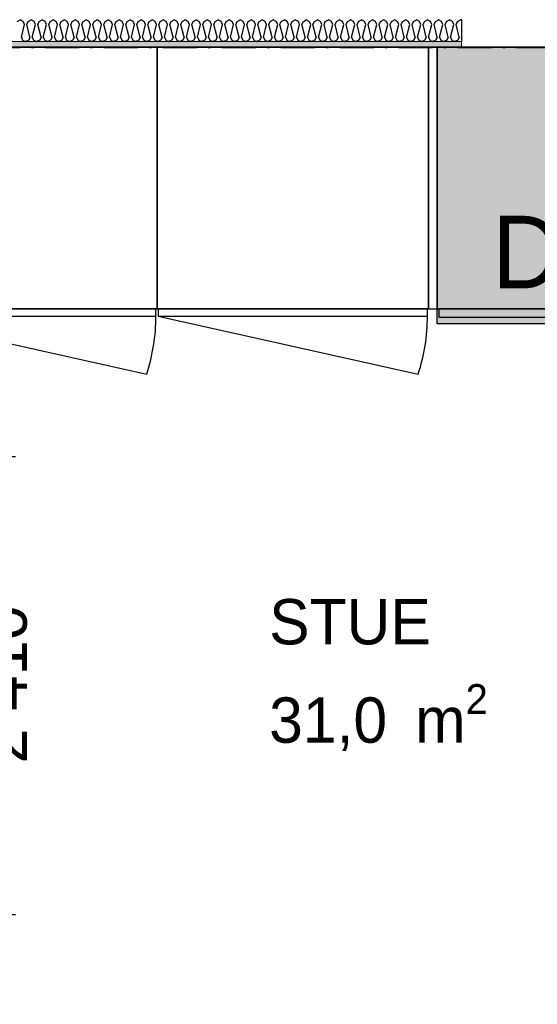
# Model space of a CAD drawing. Header units: millimetres. Extents: x -150 to 340931, y -1115 to 365939.
# Tile 166 of 253: x 298525 to 299667, y 354270 to 356442. Entities that reach past the tile are written whole.
import ezdxf
from ezdxf.enums import TextEntityAlignment as Align

# ---------------------------------------------------------------- set-up
doc = ezdxf.new("R2010")
doc.units = ezdxf.units.MM
doc.header["$LTSCALE"] = 0.5
doc.header["$MEASUREMENT"] = 0
doc.linetypes.add('Over snittplan', pattern=[260, 150, -50, 10, -50])
doc.linetypes.add('PLINE', pattern=[0])
for name, color, linetype in [('232- Ikke-bærende yttervegger (Skravur)(Nye konstruksjoner)', 7, 'Continuous'), ('232- Ikke-bærende yttervegger(Nye konstruksjoner)', 7, 'Continuous'), ('244- Vinduer_ dører_ foldevegger(Nye konstruksjoner)', 7, 'Continuous'), ('273- Kjøkkeninnredning (Skravur)(Nye konstruksjoner)', 7, 'Continuous'), ('273- Kjøkkeninnredning(Nye konstruksjoner)', 7, 'Continuous'), ('842-M___1_50 Målsetting bygning(Nye konstruksjoner)', 7, 'Continuous'), ('862- M___Nettoareal(Nye konstruksjoner)', 7, 'Continuous'), ('862- M___Nettoareal(Polylinje)(Nye konstruksjoner)', 7, 'Continuous'), ('862- M___Nettoareal(Tekst)(Nye konstruksjoner)', 7, 'Continuous')]:
    doc.layers.add(name, color=color, linetype=linetype)
doc.layers.add('234- Vinduer_ dører_ porter(Nye konstruksjoner)', color=7, linetype='Continuous', lineweight=0)
doc.layers.add('236- Innvendig kledning og overflate(Nye konstruksjoner)', color=7, linetype='Continuous', lineweight=0)
doc.styles.add('GENERATED_STYLE_1', font='txt')
doc.styles.add('GENERATED_STYLE_2', font='txt')
doc.styles.add('GENERATED_STYLE_3', font='arial.ttf')
doc.dimstyles.new('GENERATED_STYLE__1', dxfattribs={"dimtxt": 100, "dimasz": 95, "dimexe": 0.18, "dimexo": 0.0625, "dimgap": 0, "dimtad": 1, "dimtih": 1, "dimtoh": 1, "dimdec": 0, "dimzin": 0, "dimdsep": 46, "dimtxsty": 'GENERATED_STYLE_3', "dimblk": 'ARROWHEAD_6', "dimblk1": 'ARROWHEAD_6', "dimblk2": 'ARROWHEAD_6', "dimcen": 0.09, "dimse1": 1, "dimse2": 1, "dimclrd": 256, "dimclre": 256, "dimclrt": 256, "dimadec": 1, "dimazin": 0, "dimtfac": 1, "dimtdec": 4, "dimtmove": 0, "dimatfit": 3, "dimfxl": 1, "dimtolj": 1, "dimtzin": 0, "dimarcsym": 0})
doc.dimstyles.new('GENERATED_STYLE__2', dxfattribs={"dimtxt": 100, "dimasz": 95, "dimexe": 0.18, "dimexo": 0.0625, "dimgap": 0, "dimtad": 1, "dimdec": 0, "dimzin": 0, "dimdsep": 46, "dimtxsty": 'GENERATED_STYLE_3', "dimblk": 'ARROWHEAD_6', "dimblk1": 'ARROWHEAD_6', "dimblk2": 'ARROWHEAD_6', "dimcen": 0.09, "dimse1": 1, "dimse2": 1, "dimclrd": 256, "dimclre": 256, "dimclrt": 256, "dimadec": 1, "dimazin": 0, "dimtfac": 1, "dimtdec": 4, "dimtmove": 0, "dimatfit": 3, "dimfxl": 1, "dimtolj": 1, "dimtzin": 0, "dimarcsym": 0})

# ---------------------------------------------------------------- blocks, each defined once
blk = doc.blocks.new('LEILIGHET 6__3', base_point=(300468.6, 348580.7))
at = {"layer": '862- M___Nettoareal(Polylinje)(Nye konstruksjoner)', "linetype": 'PLINE', "flags": 128}
blk.add_lwpolyline([(302741, 356380.7), (294611, 356380.7), (294611, 348080.7), (297926, 348080.7), (297926, 349780.7), (302741, 349780.7)], close=True, dxfattribs=at)
at = {"layer": '862- M___Nettoareal(Tekst)(Nye konstruksjoner)', "style": 'GENERATED_STYLE_1'}
for tag, p in [('DUMMY_861', (296702.3, 358220.7)), ('ROOM_NAME', (295965.1, 358170.8)), ('DUMMY_862', (295965.1, 358032.4))]:
    blk.add_attdef(tag, text='', height=100, dxfattribs=at).set_placement(p, align=Align.TOP_LEFT)
blk = doc.blocks.new('STUE__7', base_point=(299299.5, 355025.2))
at = {"layer": '862- M___Nettoareal(Polylinje)(Nye konstruksjoner)', "linetype": 'PLINE', "flags": 128}
blk.add_lwpolyline([(298050, 349780.7), (302741, 349780.7), (302741, 356380.7), (298050, 356380.7), (298050, 355490.7), (298050, 354480.7)], close=True, dxfattribs=at)
at = {"layer": '862- M___Nettoareal(Tekst)(Nye konstruksjoner)', "insert": (299075.4, 354975.9), "char_height": 100, "attachment_point": 1, "style": 'GENERATED_STYLE_1'}
blk.add_mtext('\\A1;{\\pql;\\pt0,2300;\\fAvenir Light|b0|i0|c0|p0;\\W1.000000;31,0\\fAvenir Light|b0|i0|c0|p0;\\W1.000000;\\A1{\\H.66x;\\S^  ;}\\fAvenir Light|b0|i0|c0|p0;\\W1.000000; m\\fAvenir Light|b0|i0|c0|p0;\\W1.000000;\\A1{\\H.66x;\\S2^  ;}}', dxfattribs=at)
at = {"layer": '862- M___Nettoareal(Tekst)(Nye konstruksjoner)', "style": 'GENERATED_STYLE_1'}
for tag, p in [('DUMMY_861', (299523.6, 355213.4)), ('ROOM_NAME', (299075.4, 355163.6)), ('DUMMY_862', (299075.4, 355025.2))]:
    blk.add_attdef(tag, text='', height=100, dxfattribs=at).set_placement(p, align=Align.TOP_LEFT)
blk = doc.blocks.new('7.01.11 Dishwasher[1]', base_point=(299446, 355803.7))
at = {"layer": '273- Kjøkkeninnredning(Nye konstruksjoner)', "linetype": 'PLINE', "flags": 128}
for points in [[(299446, 355803.7), (300045, 355803.7), (300045, 356380.7), (299446, 356380.7)], [(299450, 355803.7), (299450, 355785.7), (300041.1, 355785.7), (300041.1, 355803.7)]]:
    blk.add_lwpolyline(points, close=True, dxfattribs=at)
at = {"layer": '273- Kjøkkeninnredning(Nye konstruksjoner)', "linetype": 'PLINE', "style": 'GENERATED_STYLE_2'}
blk.add_attdef('txt', text='', height=160, dxfattribs=at).set_placement((299745.5, 355929.2), align=Align.MIDDLE_CENTER)
blk = doc.blocks.new('*X86')
at = {"layer": '232- Ikke-bærende yttervegger (Skravur)(Nye konstruksjoner)', "linetype": 'PLINE'}
for p, q in [((298519.5, 356437.9), (298526.1, 356441.6)), ((298532.7, 356437.9), (298526.1, 356441.6)), ((298528.7, 356403.3), (298535.7, 356431.4)), ((298535.7, 356431.4), (298532.7, 356437.9)), ((298540.8, 356431.4), (298543.8, 356437.9)), ((298547.8, 356403.3), (298540.8, 356431.4)), ((298543.8, 356437.9), (298550.4, 356441.6)), ((298557, 356437.9), (298550.4, 356441.6)), ((298552.9, 356403.3), (298560, 356431.4)), ((298560, 356431.4), (298557, 356437.9)), ((298565.1, 356431.4), (298568, 356437.9)), ((298572.1, 356403.3), (298565.1, 356431.4)), ((298568, 356437.9), (298574.7, 356441.6)), ((298581.3, 356437.9), (298574.7, 356441.6)), ((298577.2, 356403.3), (298584.3, 356431.4)), ((298584.3, 356431.4), (298581.3, 356437.9)), ((298589.4, 356431.4), (298592.3, 356437.9)), ((298596.4, 356403.3), (298589.4, 356431.4)), ((298592.3, 356437.9), (298598.9, 356441.6)), ((298605.6, 356437.9), (298598.9, 356441.6)), ((298601.5, 356403.3), (298608.5, 356431.4)), ((298608.5, 356431.4), (298605.6, 356437.9)), ((298613.6, 356431.4), (298616.6, 356437.9)), ((298620.7, 356403.3), (298613.6, 356431.4)), ((298616.6, 356437.9), (298623.2, 356441.6)), ((298629.9, 356437.9), (298623.2, 356441.6)), ((298625.8, 356403.3), (298632.8, 356431.4)), ((298632.8, 356431.4), (298629.9, 356437.9)), ((298637.9, 356431.4), (298640.9, 356437.9)), ((298645, 356403.3), (298637.9, 356431.4)), ((298640.9, 356437.9), (298647.5, 356441.6)), ((298654.1, 356437.9), (298647.5, 356441.6)), ((298650.1, 356403.3), (298657.1, 356431.4)), ((298657.1, 356431.4), (298654.1, 356437.9)), ((298662.2, 356431.4), (298665.2, 356437.9)), ((298669.2, 356403.3), (298662.2, 356431.4)), ((298665.2, 356437.9), (298671.8, 356441.6)), ((298678.4, 356437.9), (298671.8, 356441.6)), ((298674.3, 356403.3), (298681.4, 356431.4)), ((298681.4, 356431.4), (298678.4, 356437.9)), ((298686.5, 356431.4), (298689.4, 356437.9)), ((298693.5, 356403.3), (298686.5, 356431.4)), ((298689.4, 356437.9), (298696.1, 356441.6)), ((298702.7, 356437.9), (298696.1, 356441.6)), ((298698.6, 356403.3), (298705.7, 356431.4)), ((298705.7, 356431.4), (298702.7, 356437.9)), ((298710.8, 356431.4), (298713.7, 356437.9)), ((298717.8, 356403.3), (298710.8, 356431.4)), ((298713.7, 356437.9), (298720.4, 356441.6)), ((298727, 356437.9), (298720.4, 356441.6)), ((298722.9, 356403.3), (298729.9, 356431.4)), ((298729.9, 356431.4), (298727, 356437.9)), ((298735, 356431.4), (298738, 356437.9)), ((298742.1, 356403.3), (298735, 356431.4)), ((298738, 356437.9), (298744.6, 356441.6)), ((298751.3, 356437.9), (298744.6, 356441.6)), ((298747.2, 356403.3), (298754.2, 356431.4)), ((298754.2, 356431.4), (298751.3, 356437.9)), ((298759.3, 356431.4), (298762.3, 356437.9)), ((298766.4, 356403.3), (298759.3, 356431.4)), ((298762.3, 356437.9), (298768.9, 356441.6)), ((298775.5, 356437.9), (298768.9, 356441.6)), ((298771.5, 356403.3), (298778.5, 356431.4)), ((298778.5, 356431.4), (298775.5, 356437.9)), ((298783.6, 356431.4), (298786.6, 356437.9)), ((298790.6, 356403.3), (298783.6, 356431.4)), ((298786.6, 356437.9), (298793.2, 356441.6)), ((298799.8, 356437.9), (298793.2, 356441.6)), ((298795.7, 356403.3), (298802.8, 356431.4)), ((298802.8, 356431.4), (298799.8, 356437.9)), ((298807.9, 356431.4), (298810.8, 356437.9)), ((298814.9, 356403.3), (298807.9, 356431.4)), ((298810.8, 356437.9), (298817.5, 356441.6)), ((298824.1, 356437.9), (298817.5, 356441.6)), ((298820, 356403.3), (298827.1, 356431.4)), ((298827.1, 356431.4), (298824.1, 356437.9)), ((298832.2, 356431.4), (298835.1, 356437.9)), ((298839.2, 356403.3), (298832.2, 356431.4)), ((298835.1, 356437.9), (298841.8, 356441.6)), ((298848.4, 356437.9), (298841.8, 356441.6)), ((298844.3, 356403.3), (298851.4, 356431.4)), ((298851.4, 356431.4), (298848.4, 356437.9)), ((298856.5, 356431.4), (298859.4, 356437.9)), ((298863.5, 356403.3), (298856.5, 356431.4)), ((298859.4, 356437.9), (298866, 356441.6)), ((298872.7, 356437.9), (298866, 356441.6)), ((298868.6, 356403.3), (298875.6, 356431.4)), ((298875.6, 356431.4), (298872.7, 356437.9)), ((298880.7, 356431.4), (298883.7, 356437.9)), ((298887.8, 356403.3), (298880.7, 356431.4)), ((298883.7, 356437.9), (298890.3, 356441.6)), ((298897, 356437.9), (298890.3, 356441.6)), ((298892.9, 356403.3), (298899.9, 356431.4)), ((298899.9, 356431.4), (298897, 356437.9)), ((298905, 356431.4), (298908, 356437.9)), ((298912.1, 356403.3), (298905, 356431.4)), ((298908, 356437.9), (298914.6, 356441.6)), ((298921.2, 356437.9), (298914.6, 356441.6)), ((298917.2, 356403.3), (298924.2, 356431.4)), ((298924.2, 356431.4), (298921.2, 356437.9)), ((298929.3, 356431.4), (298932.3, 356437.9)), ((298936.3, 356403.3), (298929.3, 356431.4)), ((298932.3, 356437.9), (298938.9, 356441.6)), ((298945.5, 356437.9), (298938.9, 356441.6)), ((298941.4, 356403.3), (298948.5, 356431.4)), ((298948.5, 356431.4), (298945.5, 356437.9)), ((298953.6, 356431.4), (298956.5, 356437.9)), ((298960.6, 356403.3), (298953.6, 356431.4)), ((298956.5, 356437.9), (298963.2, 356441.6)), ((298969.8, 356437.9), (298963.2, 356441.6)), ((298965.7, 356403.3), (298972.8, 356431.4)), ((298972.8, 356431.4), (298969.8, 356437.9)), ((298977.9, 356431.4), (298980.8, 356437.9)), ((298984.9, 356403.3), (298977.9, 356431.4)), ((298980.8, 356437.9), (298987.4, 356441.6)), ((298994.1, 356437.9), (298987.4, 356441.6)), ((298990, 356403.3), (298997, 356431.4)), ((298997, 356431.4), (298994.1, 356437.9)), ((299002.1, 356431.4), (299005.1, 356437.9)), ((299009.2, 356403.3), (299002.1, 356431.4)), ((299005.1, 356437.9), (299011.7, 356441.6)), ((299018.4, 356437.9), (299011.7, 356441.6)), ((299014.3, 356403.3), (299021.3, 356431.4)), ((299021.3, 356431.4), (299018.4, 356437.9)), ((299026.4, 356431.4), (299029.4, 356437.9)), ((299033.5, 356403.3), (299026.4, 356431.4)), ((299029.4, 356437.9), (299036, 356441.6)), ((299042.6, 356437.9), (299036, 356441.6)), ((299038.6, 356403.3), (299045.6, 356431.4)), ((299045.6, 356431.4), (299042.6, 356437.9)), ((299050.7, 356431.4), (299053.7, 356437.9)), ((299057.7, 356403.3), (299050.7, 356431.4)), ((299053.7, 356437.9), (299060.3, 356441.6)), ((299066.9, 356437.9), (299060.3, 356441.6)), ((299062.8, 356403.3), (299069.9, 356431.4)), ((299069.9, 356431.4), (299066.9, 356437.9)), ((299075, 356431.4), (299077.9, 356437.9)), ((299082, 356403.3), (299075, 356431.4)), ((299077.9, 356437.9), (299084.6, 356441.6)), ((299091.2, 356437.9), (299084.6, 356441.6)), ((299087.1, 356403.3), (299094.2, 356431.4)), ((299094.2, 356431.4), (299091.2, 356437.9)), ((299099.3, 356431.4), (299102.2, 356437.9)), ((299106.3, 356403.3), (299099.3, 356431.4)), ((299102.2, 356437.9), (299108.9, 356441.6)), ((299115.5, 356437.9), (299108.9, 356441.6)), ((299111.4, 356403.3), (299118.4, 356431.4)), ((299118.4, 356431.4), (299115.5, 356437.9)), ((299123.5, 356431.4), (299126.5, 356437.9)), ((299130.6, 356403.3), (299123.5, 356431.4)), ((299126.5, 356437.9), (299133.1, 356441.6)), ((299139.8, 356437.9), (299133.1, 356441.6)), ((299135.7, 356403.3), (299142.7, 356431.4)), ((299142.7, 356431.4), (299139.8, 356437.9)), ((299147.8, 356431.4), (299150.8, 356437.9)), ((299154.9, 356403.3), (299147.8, 356431.4)), ((299150.8, 356437.9), (299157.4, 356441.6)), ((299164, 356437.9), (299157.4, 356441.6)), ((299160, 356403.3), (299167, 356431.4)), ((299167, 356431.4), (299164, 356437.9)), ((299172.1, 356431.4), (299175.1, 356437.9)), ((299179.1, 356403.3), (299172.1, 356431.4)), ((299175.1, 356437.9), (299181.7, 356441.6)), ((299188.3, 356437.9), (299181.7, 356441.6)), ((299184.2, 356403.3), (299191.3, 356431.4)), ((299191.3, 356431.4), (299188.3, 356437.9)), ((299196.4, 356431.4), (299199.3, 356437.9)), ((299203.4, 356403.3), (299196.4, 356431.4)), ((299199.3, 356437.9), (299206, 356441.6)), ((299212.6, 356437.9), (299206, 356441.6)), ((299208.5, 356403.3), (299215.6, 356431.4)), ((299215.6, 356431.4), (299212.6, 356437.9)), ((299220.7, 356431.4), (299223.6, 356437.9)), ((299227.7, 356403.3), (299220.7, 356431.4)), ((299223.6, 356437.9), (299230.3, 356441.6)), ((299236.9, 356437.9), (299230.3, 356441.6)), ((299232.8, 356403.3), (299239.9, 356431.4)), ((299239.9, 356431.4), (299236.9, 356437.9)), ((299245, 356431.4), (299247.9, 356437.9)), ((299252, 356403.3), (299245, 356431.4)), ((299247.9, 356437.9), (299254.5, 356441.6)), ((299261.2, 356437.9), (299254.5, 356441.6)), ((299257.1, 356403.3), (299264.1, 356431.4)), ((299264.1, 356431.4), (299261.2, 356437.9)), ((299269.2, 356431.4), (299272.2, 356437.9)), ((299276.3, 356403.3), (299269.2, 356431.4)), ((299272.2, 356437.9), (299278.8, 356441.6)), ((299285.5, 356437.9), (299278.8, 356441.6)), ((299281.4, 356403.3), (299288.4, 356431.4)), ((299288.4, 356431.4), (299285.5, 356437.9)), ((299293.5, 356431.4), (299296.5, 356437.9)), ((299300.6, 356403.3), (299293.5, 356431.4)), ((299296.5, 356437.9), (299303.1, 356441.6)), ((299309.7, 356437.9), (299303.1, 356441.6)), ((299305.7, 356403.3), (299312.7, 356431.4)), ((299312.7, 356431.4), (299309.7, 356437.9)), ((299317.8, 356431.4), (299320.8, 356437.9)), ((299324.8, 356403.3), (299317.8, 356431.4)), ((299320.8, 356437.9), (299327.4, 356441.6)), ((299334, 356437.9), (299327.4, 356441.6)), ((299329.9, 356403.3), (299337, 356431.4)), ((299337, 356431.4), (299334, 356437.9)), ((299342.1, 356431.4), (299345, 356437.9)), ((299349.1, 356403.3), (299342.1, 356431.4)), ((299345, 356437.9), (299351.7, 356441.6)), ((299358.3, 356437.9), (299351.7, 356441.6)), ((299354.2, 356403.3), (299361.3, 356431.4)), ((299361.3, 356431.4), (299358.3, 356437.9)), ((299366.4, 356431.4), (299369.3, 356437.9)), ((299373.4, 356403.3), (299366.4, 356431.4)), ((299369.3, 356437.9), (299375.9, 356441.6)), ((299382.6, 356437.9), (299375.9, 356441.6)), ((299378.5, 356403.3), (299385.5, 356431.4)), ((299385.5, 356431.4), (299382.6, 356437.9)), ((299390.6, 356431.4), (299393.6, 356437.9)), ((299397.7, 356403.3), (299390.6, 356431.4)), ((299393.6, 356437.9), (299400.2, 356441.6)), ((299406.9, 356437.9), (299400.2, 356441.6)), ((299402.8, 356403.3), (299409.8, 356431.4)), ((299409.8, 356431.4), (299406.9, 356437.9)), ((299414.9, 356431.4), (299417.9, 356437.9)), ((299422, 356403.3), (299414.9, 356431.4)), ((299417.9, 356437.9), (299424.5, 356441.6)), ((299431.1, 356437.9), (299424.5, 356441.6)), ((299427.1, 356403.3), (299434.1, 356431.4)), ((299434.1, 356431.4), (299431.1, 356437.9)), ((299439.2, 356431.4), (299442.2, 356437.9)), ((299446.2, 356403.3), (299439.2, 356431.4)), ((299442.2, 356437.9), (299448.8, 356441.6)), ((299455.4, 356437.9), (299448.8, 356441.6)), ((299451.3, 356403.3), (299458.4, 356431.4)), ((299458.4, 356431.4), (299455.4, 356437.9)), ((299463.5, 356431.4), (299466.4, 356437.9)), ((299470.5, 356403.3), (299463.5, 356431.4)), ((299466.4, 356437.9), (299473.1, 356441.6)), ((299479.7, 356437.9), (299473.1, 356441.6)), ((299475.6, 356403.3), (299482.7, 356431.4)), ((299482.7, 356431.4), (299479.7, 356437.9)), ((299487.8, 356431.4), (299490.7, 356437.9)), ((299494.8, 356403.3), (299487.8, 356431.4)), ((299490.7, 356437.9), (299497.4, 356441.6)), ((299500, 356440.2), (299497.4, 356441.6)), ((298528.7, 356403.3), (298531.6, 356396.8)), ((298531.6, 356396.8), (298538.2, 356393.6)), ((298544.9, 356396.8), (298538.2, 356393.6)), ((298547.8, 356403.3), (298544.9, 356396.8)), ((298552.9, 356403.3), (298555.9, 356396.8)), ((298555.9, 356396.8), (298562.5, 356393.6)), ((298569.2, 356396.8), (298562.5, 356393.6)), ((298572.1, 356403.3), (298569.2, 356396.8)), ((298577.2, 356403.3), (298580.2, 356396.8)), ((298580.2, 356396.8), (298586.8, 356393.6)), ((298593.4, 356396.8), (298586.8, 356393.6)), ((298596.4, 356403.3), (298593.4, 356396.8)), ((298601.5, 356403.3), (298604.5, 356396.8)), ((298604.5, 356396.8), (298611.1, 356393.6)), ((298617.7, 356396.8), (298611.1, 356393.6)), ((298620.7, 356403.3), (298617.7, 356396.8)), ((298625.8, 356403.3), (298628.7, 356396.8)), ((298628.7, 356396.8), (298635.4, 356393.6)), ((298642, 356396.8), (298635.4, 356393.6)), ((298645, 356403.3), (298642, 356396.8)), ((298650.1, 356403.3), (298653, 356396.8)), ((298653, 356396.8), (298659.7, 356393.6)), ((298666.3, 356396.8), (298659.7, 356393.6)), ((298669.2, 356403.3), (298666.3, 356396.8)), ((298674.3, 356403.3), (298677.3, 356396.8)), ((298677.3, 356396.8), (298683.9, 356393.6)), ((298690.6, 356396.8), (298683.9, 356393.6)), ((298693.5, 356403.3), (298690.6, 356396.8)), ((298698.6, 356403.3), (298701.6, 356396.8)), ((298701.6, 356396.8), (298708.2, 356393.6)), ((298714.8, 356396.8), (298708.2, 356393.6)), ((298717.8, 356403.3), (298714.8, 356396.8)), ((298722.9, 356403.3), (298725.9, 356396.8)), ((298725.9, 356396.8), (298732.5, 356393.6)), ((298739.1, 356396.8), (298732.5, 356393.6)), ((298742.1, 356403.3), (298739.1, 356396.8)), ((298747.2, 356403.3), (298750.1, 356396.8)), ((298750.1, 356396.8), (298756.8, 356393.6)), ((298763.4, 356396.8), (298756.8, 356393.6)), ((298766.4, 356403.3), (298763.4, 356396.8)), ((298771.5, 356403.3), (298774.4, 356396.8)), ((298774.4, 356396.8), (298781.1, 356393.6)), ((298787.7, 356396.8), (298781.1, 356393.6)), ((298790.6, 356403.3), (298787.7, 356396.8)), ((298795.7, 356403.3), (298798.7, 356396.8)), ((298798.7, 356396.8), (298805.3, 356393.6)), ((298812, 356396.8), (298805.3, 356393.6)), ((298814.9, 356403.3), (298812, 356396.8)), ((298820, 356403.3), (298823, 356396.8)), ((298823, 356396.8), (298829.6, 356393.6)), ((298836.3, 356396.8), (298829.6, 356393.6)), ((298839.2, 356403.3), (298836.3, 356396.8)), ((298844.3, 356403.3), (298847.3, 356396.8)), ((298847.3, 356396.8), (298853.9, 356393.6)), ((298860.5, 356396.8), (298853.9, 356393.6)), ((298863.5, 356403.3), (298860.5, 356396.8)), ((298868.6, 356403.3), (298871.6, 356396.8)), ((298871.6, 356396.8), (298878.2, 356393.6)), ((298884.8, 356396.8), (298878.2, 356393.6)), ((298887.8, 356403.3), (298884.8, 356396.8)), ((298892.9, 356403.3), (298895.8, 356396.8)), ((298895.8, 356396.8), (298902.5, 356393.6)), ((298909.1, 356396.8), (298902.5, 356393.6)), ((298912.1, 356403.3), (298909.1, 356396.8)), ((298917.2, 356403.3), (298920.1, 356396.8)), ((298920.1, 356396.8), (298926.7, 356393.6)), ((298933.4, 356396.8), (298926.7, 356393.6)), ((298936.3, 356403.3), (298933.4, 356396.8)), ((298941.4, 356403.3), (298944.4, 356396.8)), ((298944.4, 356396.8), (298951, 356393.6)), ((298957.7, 356396.8), (298951, 356393.6)), ((298960.6, 356403.3), (298957.7, 356396.8)), ((298965.7, 356403.3), (298968.7, 356396.8)), ((298968.7, 356396.8), (298975.3, 356393.6)), ((298981.9, 356396.8), (298975.3, 356393.6)), ((298984.9, 356403.3), (298981.9, 356396.8)), ((298990, 356403.3), (298993, 356396.8)), ((298993, 356396.8), (298999.6, 356393.6)), ((299006.2, 356396.8), (298999.6, 356393.6)), ((299009.2, 356403.3), (299006.2, 356396.8)), ((299014.3, 356403.3), (299017.2, 356396.8)), ((299017.2, 356396.8), (299023.9, 356393.6)), ((299030.5, 356396.8), (299023.9, 356393.6)), ((299033.5, 356403.3), (299030.5, 356396.8)), ((299038.6, 356403.3), (299041.5, 356396.8)), ((299041.5, 356396.8), (299048.2, 356393.6)), ((299054.8, 356396.8), (299048.2, 356393.6)), ((299057.7, 356403.3), (299054.8, 356396.8)), ((299062.8, 356403.3), (299065.8, 356396.8)), ((299065.8, 356396.8), (299072.4, 356393.6)), ((299079.1, 356396.8), (299072.4, 356393.6)), ((299082, 356403.3), (299079.1, 356396.8)), ((299087.1, 356403.3), (299090.1, 356396.8)), ((299090.1, 356396.8), (299096.7, 356393.6)), ((299103.3, 356396.8), (299096.7, 356393.6)), ((299106.3, 356403.3), (299103.3, 356396.8)), ((299111.4, 356403.3), (299114.4, 356396.8)), ((299114.4, 356396.8), (299121, 356393.6)), ((299127.6, 356396.8), (299121, 356393.6)), ((299130.6, 356403.3), (299127.6, 356396.8)), ((299135.7, 356403.3), (299138.6, 356396.8)), ((299138.6, 356396.8), (299145.3, 356393.6)), ((299151.9, 356396.8), (299145.3, 356393.6)), ((299154.9, 356403.3), (299151.9, 356396.8)), ((299160, 356403.3), (299162.9, 356396.8)), ((299162.9, 356396.8), (299169.6, 356393.6)), ((299176.2, 356396.8), (299169.6, 356393.6)), ((299179.1, 356403.3), (299176.2, 356396.8)), ((299184.2, 356403.3), (299187.2, 356396.8)), ((299187.2, 356396.8), (299193.8, 356393.6)), ((299200.5, 356396.8), (299193.8, 356393.6)), ((299203.4, 356403.3), (299200.5, 356396.8)), ((299208.5, 356403.3), (299211.5, 356396.8)), ((299211.5, 356396.8), (299218.1, 356393.6)), ((299224.8, 356396.8), (299218.1, 356393.6)), ((299227.7, 356403.3), (299224.8, 356396.8)), ((299232.8, 356403.3), (299235.8, 356396.8)), ((299235.8, 356396.8), (299242.4, 356393.6)), ((299249, 356396.8), (299242.4, 356393.6)), ((299252, 356403.3), (299249, 356396.8)), ((299257.1, 356403.3), (299260.1, 356396.8)), ((299260.1, 356396.8), (299266.7, 356393.6)), ((299273.3, 356396.8), (299266.7, 356393.6)), ((299276.3, 356403.3), (299273.3, 356396.8)), ((299281.4, 356403.3), (299284.3, 356396.8)), ((299284.3, 356396.8), (299291, 356393.6)), ((299297.6, 356396.8), (299291, 356393.6)), ((299300.6, 356403.3), (299297.6, 356396.8)), ((299305.7, 356403.3), (299308.6, 356396.8)), ((299308.6, 356396.8), (299315.2, 356393.6)), ((299321.9, 356396.8), (299315.2, 356393.6)), ((299324.8, 356403.3), (299321.9, 356396.8)), ((299329.9, 356403.3), (299332.9, 356396.8)), ((299332.9, 356396.8), (299339.5, 356393.6)), ((299346.2, 356396.8), (299339.5, 356393.6)), ((299349.1, 356403.3), (299346.2, 356396.8)), ((299354.2, 356403.3), (299357.2, 356396.8)), ((299357.2, 356396.8), (299363.8, 356393.6)), ((299370.4, 356396.8), (299363.8, 356393.6)), ((299373.4, 356403.3), (299370.4, 356396.8)), ((299378.5, 356403.3), (299381.5, 356396.8)), ((299381.5, 356396.8), (299388.1, 356393.6)), ((299394.7, 356396.8), (299388.1, 356393.6)), ((299397.7, 356403.3), (299394.7, 356396.8)), ((299402.8, 356403.3), (299405.7, 356396.8)), ((299405.7, 356396.8), (299412.4, 356393.6)), ((299419, 356396.8), (299412.4, 356393.6)), ((299422, 356403.3), (299419, 356396.8)), ((299427.1, 356403.3), (299430, 356396.8)), ((299430, 356396.8), (299436.7, 356393.6)), ((299443.3, 356396.8), (299436.7, 356393.6)), ((299446.2, 356403.3), (299443.3, 356396.8)), ((299451.3, 356403.3), (299454.3, 356396.8)), ((299454.3, 356396.8), (299460.9, 356393.6)), ((299467.6, 356396.8), (299460.9, 356393.6)), ((299470.5, 356403.3), (299467.6, 356396.8)), ((299475.6, 356403.3), (299478.6, 356396.8)), ((299478.6, 356396.8), (299485.2, 356393.6)), ((299491.8, 356396.8), (299485.2, 356393.6)), ((299494.8, 356403.3), (299491.8, 356396.8)), ((299499.9, 356403.3), (299500, 356403.7)), ((299499.9, 356403.3), (299500, 356403.1))]:
    blk.add_line(p, q, dxfattribs=at)
blk = doc.blocks.new('Vindu[3]')
at = {"layer": '234- Vinduer_ dører_ porter(Nye konstruksjoner)', "linetype": 'PLINE'}
blk.add_line((299500, 356380.6), (301010, 356380.6), dxfattribs=at)
at = {"layer": '236- Innvendig kledning og overflate(Nye konstruksjoner)', "linetype": 'PLINE'}
for p, q in [((299500, 356442.6), (299500, 356441.6)), ((299500, 356393.6), (299500, 356380.6))]:
    blk.add_line(p, q, dxfattribs=at)
at = {"layer": '244- Vinduer_ dører_ foldevegger(Nye konstruksjoner)', "linetype": 'PLINE'}
blk.add_line((299500, 356441.6), (299500, 356393.6), dxfattribs=at)
blk = doc.blocks.new('7.05.03 Cabinet with one oven[302]', base_point=(298828, 355803.7))
at = {"layer": '273- Kjøkkeninnredning(Nye konstruksjoner)', "linetype": 'PLINE'}
blk.add_line((298830.4, 355787.7), (299404.2, 355659.7), dxfattribs=at)
at = {"layer": '273- Kjøkkeninnredning(Nye konstruksjoner)', "linetype": 'PLINE', "flags": 128}
for points in [[(298828, 355803.7), (299427, 355803.7), (299427, 356380.7), (298828, 356380.7)], [(298830.4, 355803.7), (298830.4, 355787.7), (299424.6, 355787.7), (299424.6, 355803.7)]]:
    blk.add_lwpolyline(points, close=True, dxfattribs=at)
at = {"layer": '273- Kjøkkeninnredning(Nye konstruksjoner)', "linetype": 'PLINE'}
blk.add_ellipse((298825.6, 355787.7), major_axis=(599, 0), ratio=0.825718, start_param=6.021386, end_param=6.283185, dxfattribs=at)
blk = doc.blocks.new('7.05.08 Cabinet for integrated fridge[303]', base_point=(298229, 355803.7))
at = {"layer": '273- Kjøkkeninnredning(Nye konstruksjoner)', "linetype": 'PLINE'}
blk.add_line((298231.4, 355787.7), (298805.2, 355659.7), dxfattribs=at)
at = {"layer": '273- Kjøkkeninnredning(Nye konstruksjoner)', "linetype": 'PLINE', "flags": 128}
for points in [[(298229, 355803.7), (298828, 355803.7), (298828, 356380.7), (298229, 356380.7)], [(298231.4, 355803.7), (298231.4, 355787.7), (298825.6, 355787.7), (298825.6, 355803.7)]]:
    blk.add_lwpolyline(points, close=True, dxfattribs=at)
at = {"layer": '273- Kjøkkeninnredning(Nye konstruksjoner)', "linetype": 'PLINE'}
blk.add_ellipse((298226.6, 355787.7), major_axis=(599, 0), ratio=0.825718, start_param=6.021386, end_param=6.283185, dxfattribs=at)
blk = doc.blocks.new('7.01.21 Cabinet Side[312]', base_point=(299427, 355803.7))
at = {"layer": '273- Kjøkkeninnredning(Nye konstruksjoner)', "linetype": 'PLINE'}
for p, q in [((299446, 356380.7), (299427, 356380.7)), ((299427, 356380.7), (299427, 355803.7)), ((299446, 355803.7), (299446, 356380.7)), ((299427, 355803.7), (299446, 355803.7))]:
    blk.add_line(p, q, dxfattribs=at)
blk = doc.blocks.new('*D774')
at = {"layer": '842-M___1_50 Målsetting bygning(Nye konstruksjoner)', "linetype": 'PLINE'}
for p, q in [((276294.5, 363585.1), (276294.5, 363772.6)), ((335668.8, 363585.1), (335668.8, 363772.6)), ((276344.5, 363728.9), (276244.5, 363628.9)), ((335618.8, 363628.9), (335718.8, 363728.9)), ((276219.5, 363678.9), (276294.5, 363678.9)), ((276294.5, 363678.9), (335668.8, 363678.9)), ((335668.8, 363678.9), (335743.8, 363678.9))]:
    blk.add_line(p, q, dxfattribs=at)
at = {"layer": '842-M___1_50 Målsetting bygning(Nye konstruksjoner)', "insert": (305772, 363698.9), "char_height": 100, "attachment_point": 7, "style": 'GENERATED_STYLE_3'}
blk.add_mtext('\\A1;{\\pql;\\fArial|b0|i0|c0|p0;\\W1.000000;59\xa0374}', dxfattribs=at)
blk = doc.blocks.new('ARROWHEAD_6')
at = {"linetype": 'Continuous'}
for p, q in [((-0.5, -0.5), (0.5, 0.5)), ((0, 0), (-1, 0))]:
    blk.add_line(p, q, dxfattribs=at)
blk = doc.blocks.new('*D1132')
at = {"layer": '842-M___1_50 Målsetting bygning(Nye konstruksjoner)', "linetype": 'PLINE'}
for p, q in [((298422.3, 355477.3), (298422.3, 355552.3)), ((298472.3, 355427.3), (298372.3, 355527.3)), ((298516.1, 355477.3), (298328.6, 355477.3)), ((298422.3, 354467.3), (298422.3, 355477.3)), ((298372.3, 354517.3), (298472.3, 354417.3)), ((298516.1, 354467.3), (298328.6, 354467.3))]:
    blk.add_line(p, q, dxfattribs=at)
at = {"layer": '842-M___1_50 Målsetting bygning(Nye konstruksjoner)', "char_height": 100, "attachment_point": 7, "rotation": 90, "style": 'GENERATED_STYLE_3'}
for s, insert in [('\\A1;{\\pql;\\fArial|b0|i0|c0|p0;\\W1.000000;1\xa0010}', (298402.3, 354800.7)), ('\\A1;{\\pql;\\fArial|b0|i0|c0|p0;\\W1.000000;2\xa0410}', (298542.3, 354800.7))]:
    blk.add_mtext(s, dxfattribs=dict(at, insert=insert))
blk = doc.blocks.new('7.06.01 Worktop[371]', base_point=(302131, 355770.7))
at = {"layer": '273- Kjøkkeninnredning (Skravur)(Nye konstruksjoner)', "linetype": 'Continuous'}
blk.add_hatch(color=256, dxfattribs=at).paths.add_polyline_path([(302131, 355770.7), (302131, 356380.7), (299446, 356380.7), (299446, 355770.7)])
at = {"layer": '273- Kjøkkeninnredning(Nye konstruksjoner)', "linetype": 'PLINE'}
for p, q in [((299446, 355770.7), (299446, 356380.7)), ((299446, 356380.7), (302131, 356380.7)), ((302131, 355770.7), (299446, 355770.7))]:
    blk.add_line(p, q, dxfattribs=at)

msp = doc.modelspace()

# ---------------------------------------------------------------- hatches: boundary and pattern name
at = {"layer": '232- Ikke-bærende yttervegger (Skravur)(Nye konstruksjoner)', "linetype": 'Continuous'}
h = msp.add_hatch(dxfattribs=at)
h.set_pattern_fill('Prikker_tett', color=256, style=0, pattern_type=2)
h.set_pattern_definition([(0, (0, 0), (0, 43.30127), [0, -25]), (0, (12.5, 21.65), (0, 43.30127), [0, -25])])
h.paths.add_polyline_path([(297016.8, 356393.6), (297016.8, 356380.6), (299500, 356380.6), (299500, 356393.6)])

# ---------------------------------------------------------------- linework, layer by layer
at = {"layer": '232- Ikke-bærende yttervegger(Nye konstruksjoner)', "linetype": 'PLINE'}
msp.add_line((299500, 356441.6), (299500, 356393.6), dxfattribs=at)
at = {"layer": '232- Ikke-bærende yttervegger(Nye konstruksjoner)', "linetype": 'Over snittplan', "flags": 128}
msp.add_lwpolyline([(277911, 356380.6), (302741, 356380.6)], dxfattribs=at)
at = {"layer": '236- Innvendig kledning og overflate(Nye konstruksjoner)', "linetype": 'PLINE'}
for p, q in [((299500, 356442.6), (299500, 356441.6)), ((297016.8, 356393.6), (299500, 356393.6)), ((299500, 356393.6), (299500, 356380.6))]:
    msp.add_line(p, q, dxfattribs=at)
at = {"layer": '236- Innvendig kledning og overflate(Nye konstruksjoner)', "linetype": 'PLINE', "flags": 128}
msp.add_lwpolyline([(297016.8, 356380.6), (299500, 356380.6)], dxfattribs=at)

# ---------------------------------------------------------------- block references
at = {"layer": '232- Ikke-bærende yttervegger(Nye konstruksjoner)'}
msp.add_blockref('*X86', (0, 0), dxfattribs=at)
at = {"layer": '244- Vinduer_ dører_ foldevegger(Nye konstruksjoner)', "linetype": 'PLINE'}
msp.add_blockref('Vindu[3]', (0, 0), dxfattribs=at)
at = {"layer": '273- Kjøkkeninnredning(Nye konstruksjoner)', "linetype": 'PLINE'}
for name, p in [('7.05.08 Cabinet for integrated fridge[303]', (298229, 355803.7)), ('7.05.03 Cabinet with one oven[302]', (298828, 355803.7)), ('7.01.21 Cabinet Side[312]', (299427, 355803.7)), ('7.06.01 Worktop[371]', (302131, 355770.7))]:
    msp.add_blockref(name, p, dxfattribs=at)
ref = msp.add_blockref('7.01.11 Dishwasher[1]', (299446, 355803.7), dxfattribs=at)
ref.add_attrib('txt', 'DW', dxfattribs={"color": 7, "linetype": 'PLINE', "height": 160, "style": 'GENERATED_STYLE_2'}).set_placement((299745.5, 355929.2), align=Align.MIDDLE_CENTER)
at = {"layer": '862- M___Nettoareal(Nye konstruksjoner)', "linetype": 'Continuous'}
msp.add_blockref('LEILIGHET 6__3', (300468.6, 348580.7), dxfattribs=at)
ref = msp.add_blockref('STUE__7', (299299.5, 355025.2), dxfattribs=at)
ref.add_attrib('ROOM_NAME', 'STUE', dxfattribs={"layer": '862- M___Nettoareal(Tekst)(Nye konstruksjoner)', "color": 7, "height": 100, "style": 'GENERATED_STYLE_1'}).set_placement((299075.4, 355163.6), align=Align.TOP_LEFT)

# ---------------------------------------------------------------- dimensions: what is measured, and where the dimension line sits
at = {"layer": '842-M___1_50 Målsetting bygning(Nye konstruksjoner)', "linetype": 'Continuous'}
dim = msp.add_linear_dim(base=(335668.8, 363678.9), p1=(276294.5, 358685.2), p2=(335668.8, 339845.1), dimstyle='GENERATED_STYLE__1', dxfattribs=at)
dim.commit()
dim.dimension.update_dxf_attribs({"geometry": '*D774', "text_midpoint": (305981.5, 363748.9), "dimtype": 160})
dim = msp.add_linear_dim(base=(298422.3, 355477.3), p1=(298050, 354467.3), p2=(298050, 355477.3), angle=90, dimstyle='GENERATED_STYLE__2', dxfattribs=at)
dim.commit()
dim.dimension.update_dxf_attribs({"geometry": '*D1132', "text_midpoint": (298352.3, 354972.2), "dimtype": 160, "text_rotation": 90})

doc.saveas('drawing.dxf')
